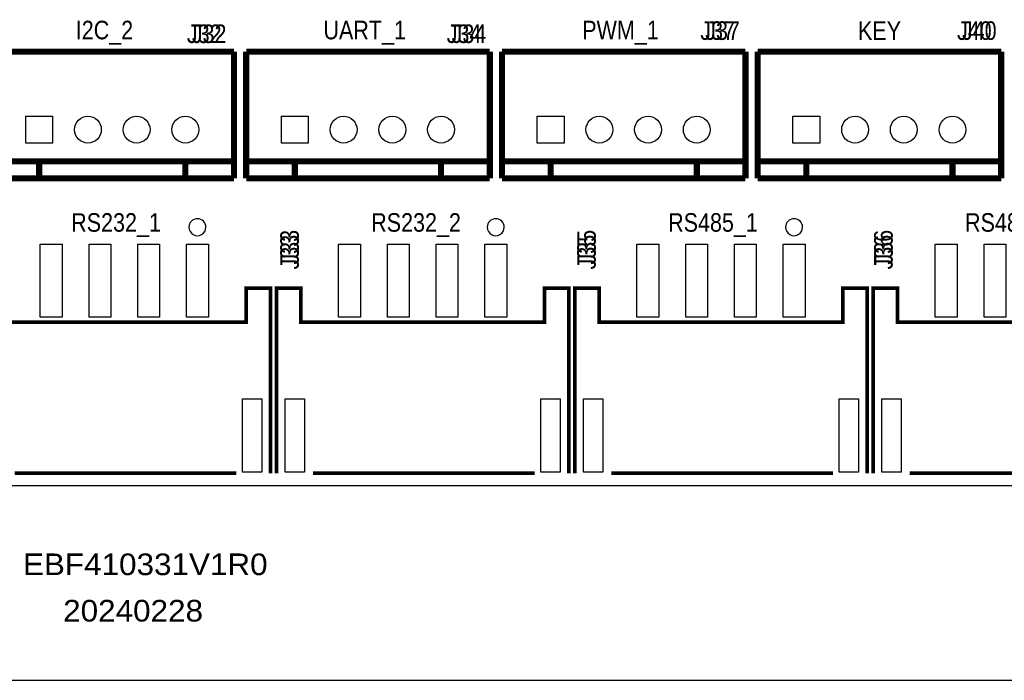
# Model space of a CAD drawing. Extents: x 0 to 150, y -8 to 99.
# Tile 5 of 12: x 79 to 119, y -8 to 19. Entities that reach past the tile are written whole.
import ezdxf
from ezdxf.enums import TextEntityAlignment as Align

# ---------------------------------------------------------------- set-up
doc = ezdxf.new("R2010")
doc.units = 0
for name, color, linetype in [('BG_OUTLINE', 92, 'CONTINUOUS'), ('BG_SILKSCREEN_TOP', 30, 'CONTINUOUS'), ('PG_SILKSCREEN_TOP', 253, 'CONTINUOUS'), ('PIN_TOP', 92, 'CONTINUOUS'), ('RD_SILKSCREEN_TOP', 80, 'CONTINUOUS')]:
    doc.layers.add(name, color=color, linetype=linetype)

msp = doc.modelspace()

# ---------------------------------------------------------------- linework, layer by layer
at = {"layer": 'BG_OUTLINE'}
msp.add_lwpolyline([(2.999994, 0), (146.99996, 0, 0.414214), (149.999954, 2.999994), (149.999954, 86.999826, 0.414214), (146.99996, 89.99982), (74.076052, 89.99982), (74.076052, 80.9498), (60.07608, 80.9498), (60.07608, 89.99982), (2.999994, 89.99982, 0.414214), (0, 86.999826), (0, 2.999994, 0.414214), (2.999994, 0), (2.999994, -1.999996), (0, -1.999996), (0, -5.999988, 0.414214), (1.999996, -7.999984), (147.999704, -7.999984, 0.414214), (149.9997, -5.999988), (149.9997, -1.999996), (146.999706, -1.999996), (146.999706, 0)], format="xyb", dxfattribs=at)
at = {"layer": 'PG_SILKSCREEN_TOP'}
for points, const_width in [([(87.381842, 17.804892), (77.381862, 17.804892)], 0.254), ([(87.381842, 17.804892), (87.381842, 12.605004)], 0.254), ([(87.881968, 17.804892), (87.881968, 12.605004)], 0.254), ([(97.881948, 17.804892), (87.881968, 17.804892)], 0.254), ([(97.881948, 17.804892), (97.881948, 12.605004)], 0.254), ([(98.382074, 17.804892), (98.382074, 12.605004)], 0.254), ([(108.382054, 17.804892), (98.382074, 17.804892)], 0.254), ([(108.382054, 17.804892), (108.382054, 12.605004)], 0.254), ([(108.88218, 17.804892), (108.88218, 12.605004)], 0.254), ([(118.88216, 17.804892), (108.88218, 17.804892)], 0.254), ([(118.88216, 17.804892), (118.88216, 12.605004)], 0.254), ([(77.381862, 13.305028), (87.381842, 13.305028)], 0.254), ([(79.381858, 13.305028), (79.381858, 12.605004)], 0.254), ([(85.381846, 13.305028), (85.381846, 12.605004)], 0.254), ([(87.881968, 13.305028), (97.881948, 13.305028)], 0.254), ([(89.881964, 13.305028), (89.881964, 12.605004)], 0.254), ([(95.881952, 13.305028), (95.881952, 12.605004)], 0.254), ([(98.382074, 13.305028), (108.382054, 13.305028)], 0.254), ([(100.38207, 13.305028), (100.38207, 12.605004)], 0.254), ([(106.382058, 13.305028), (106.382058, 12.605004)], 0.254), ([(108.88218, 13.305028), (118.88216, 13.305028)], 0.254), ([(110.882176, 13.305028), (110.882176, 12.605004)], 0.254), ([(116.882164, 13.305028), (116.882164, 12.605004)], 0.254), ([(77.381862, 12.605004), (87.381842, 12.605004)], 0.254), ([(87.881968, 12.605004), (97.881948, 12.605004)], 0.254), ([(98.382074, 12.605004), (108.382054, 12.605004)], 0.254), ([(108.88218, 12.605004), (118.88216, 12.605004)], 0.254), ([(88.877394, 0.499872), (88.877394, 8.10006), (87.877396, 8.10006), (87.877396, 6.700012), (77.877416, 6.700012), (77.877416, 8.10006), (76.877418, 8.10006), (76.877418, 0.499872)], 0.150114), ([(101.127306, 0.499872), (101.127306, 8.10006), (100.127308, 8.10006), (100.127308, 6.700012), (90.127328, 6.700012), (90.127328, 8.10006), (89.12733, 8.10006), (89.12733, 0.499872)], 0.150114), ([(113.377218, 0.499872), (113.377218, 8.10006), (112.37722, 8.10006), (112.37722, 6.700012), (102.37724, 6.700012), (102.37724, 8.10006), (101.377242, 8.10006), (101.377242, 0.499872)], 0.150114), ([(125.62713, 0.499872), (125.62713, 8.10006), (124.627132, 8.10006), (124.627132, 6.700012), (114.627152, 6.700012), (114.627152, 8.10006), (113.627154, 8.10006), (113.627154, 0.499872)], 0.150114), ([(87.477346, 0.499872), (78.377288, 0.499872)], 0.150114), ([(99.727258, 0.499872), (90.6272, 0.499872)], 0.150114), ([(111.97717, 0.499872), (102.877112, 0.499872)], 0.150114), ([(124.227082, 0.499872), (115.127024, 0.499872)], 0.150114)]:
    msp.add_lwpolyline(points, dxfattribs=dict(at, const_width=const_width))
for points in [[(86.227412, 10.599928, 1), (85.527408, 10.599952, 1)], [(98.477324, 10.599928, 1), (97.77732, 10.599952, 1)], [(110.727236, 10.599928, 1), (110.027232, 10.599952, 1)]]:
    msp.add_lwpolyline(points, format="xyb", close=True, dxfattribs=at)
at = {"layer": 'PIN_TOP'}
for points in [[(78.831694, 14.054836), (78.831694, 15.15491), (79.931768, 15.15491), (79.931768, 14.054836)], [(89.3318, 14.054836), (89.3318, 15.15491), (90.431874, 15.15491), (90.431874, 14.054836)], [(99.831906, 14.054836), (99.831906, 15.15491), (100.93198, 15.15491), (100.93198, 14.054836)], [(110.332012, 14.054836), (110.332012, 15.15491), (111.432086, 15.15491), (111.432086, 14.054836)], [(80.327373, 9.900031), (80.327373, 6.900037), (79.427451, 6.900037), (79.427451, 9.900031)], [(82.327369, 9.900031), (82.327369, 6.900037), (81.427447, 6.900037), (81.427447, 9.900031)], [(84.327365, 9.900031), (84.327365, 6.900037), (83.427443, 6.900037), (83.427443, 9.900031)], [(86.327361, 9.900031), (86.327361, 6.900037), (85.427439, 6.900037), (85.427439, 9.900031)], [(92.577285, 9.900031), (92.577285, 6.900037), (91.677363, 6.900037), (91.677363, 9.900031)], [(94.577281, 9.900031), (94.577281, 6.900037), (93.677359, 6.900037), (93.677359, 9.900031)], [(96.577277, 9.900031), (96.577277, 6.900037), (95.677355, 6.900037), (95.677355, 9.900031)], [(98.577273, 9.900031), (98.577273, 6.900037), (97.677351, 6.900037), (97.677351, 9.900031)], [(104.827197, 9.900031), (104.827197, 6.900037), (103.927275, 6.900037), (103.927275, 9.900031)], [(106.827193, 9.900031), (106.827193, 6.900037), (105.927271, 6.900037), (105.927271, 9.900031)], [(108.827189, 9.900031), (108.827189, 6.900037), (107.927267, 6.900037), (107.927267, 9.900031)], [(110.827185, 9.900031), (110.827185, 6.900037), (109.927263, 6.900037), (109.927263, 9.900031)], [(117.077109, 9.900031), (117.077109, 6.900037), (116.177187, 6.900037), (116.177187, 9.900031)], [(119.077105, 9.900031), (119.077105, 6.900037), (118.177183, 6.900037), (118.177183, 9.900031)], [(88.527382, 3.550031), (88.527382, 0.550037), (87.727282, 0.550037), (87.727282, 3.550031)], [(90.277442, 3.550031), (90.277442, 0.550037), (89.477342, 0.550037), (89.477342, 3.550031)], [(100.777294, 3.550031), (100.777294, 0.550037), (99.977194, 0.550037), (99.977194, 3.550031)], [(102.527354, 3.550031), (102.527354, 0.550037), (101.727254, 0.550037), (101.727254, 3.550031)], [(113.027206, 3.550031), (113.027206, 0.550037), (112.227106, 0.550037), (112.227106, 3.550031)], [(114.777266, 3.550031), (114.777266, 0.550037), (113.977166, 0.550037), (113.977166, 3.550031)]]:
    msp.add_lwpolyline(points, close=True, dxfattribs=at)
for centre in [(81.381854, 14.605), (83.38185, 14.605), (85.381846, 14.605), (91.88196, 14.605), (93.881956, 14.605), (95.881952, 14.605), (102.382066, 14.605), (104.382062, 14.605), (106.382058, 14.605), (112.882172, 14.605), (114.882168, 14.605), (116.882164, 14.605)]:
    msp.add_circle(centre, 0.550037, dxfattribs=at)

# ---------------------------------------------------------------- texts
at = {"layer": 'BG_SILKSCREEN_TOP'}
for s, height, width, p in [('I2C_2', 0.762, 0.866667, (80.883252, 18.312892)), ('UART_1', 0.762, 0.866667, (91.053158, 18.312892)), ('PWM_1', 0.762, 0.866667, (101.680264, 18.312892)), ('J37', 0.762, 0.866667, (106.5276, 18.288)), ('KEY', 0.762, 0.866667, (113.0046, 18.288)), ('J40', 0.762, 0.866667, (117.0686, 18.288)), ('J32', 0.762, 0.866667, (85.4456, 18.161)), ('J34', 0.762, 0.866667, (96.1136, 18.161)), ('RS232_1', 0.762, 0.866667, (80.6958, 10.414)), ('RS232_2', 0.762, 0.866667, (93.0148, 10.414)), ('RS485_1', 0.762, 0.866667, (105.2068, 10.414)), ('RS485_2', 0.762, 0.866667, (117.3988, 10.414)), ('EBF410331V1R0', 0.889, 1.085714, (78.7146, -3.683)), ('20240228', 0.889, 1.085714, (80.3656, -5.588))]:
    msp.add_text(s, height=height, dxfattribs=dict(at, width=width)).set_placement(p)
at = {"layer": 'BG_SILKSCREEN_TOP', "width": 0.866667}
for s, p in [('J33', (90.043, 8.8646)), ('J35', (102.235, 8.8646)), ('J36', (114.427, 8.8646))]:
    msp.add_text(s, height=0.762, rotation=90, dxfattribs=at).set_placement(p)
at = {"layer": 'RD_SILKSCREEN_TOP', "width": 0.866667}
for s, p in [('J37', (107.442, 18.288)), ('J40', (117.983, 18.288)), ('J32', (86.36, 18.161)), ('J34', (97.028, 18.161))]:
    msp.add_text(s, height=0.762, dxfattribs=at).set_placement(p, align=Align.CENTER)
for s, p in [('J33', (90.043, 9.779)), ('J35', (102.235, 9.779)), ('J36', (114.427, 9.779))]:
    msp.add_text(s, height=0.762, rotation=90, dxfattribs=at).set_placement(p, align=Align.CENTER)

doc.saveas('drawing.dxf')
